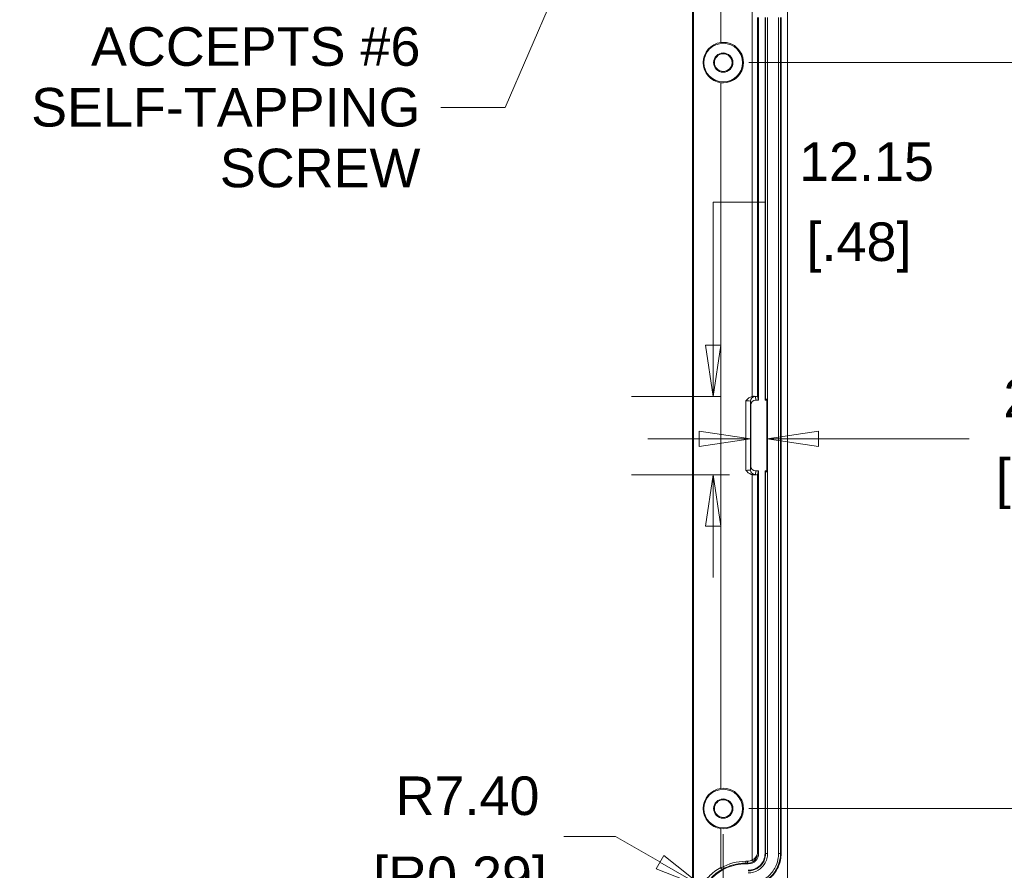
# Model space of a CAD drawing. Header units: millimetres. Extents: x 18 to 1100, y 18 to 846.
# Tile 10 of 25: x 519 to 672, y 118 to 250. Entities that reach past the tile are written whole.
import ezdxf

# ---------------------------------------------------------------- set-up
doc = ezdxf.new("R2010")
doc.units = ezdxf.units.MM
doc.header["$LTSCALE"] = 4
for name, color, linetype, lineweight in [('Dimension (ANSI)', 7, 'Continuous', 9), ('Symbol (ANSI)', 7, 'Continuous', 9), ('Visible (ANSI)', 7, 'Continuous', 9), ('Visible Narrow (ANSI)', 7, 'Continuous', 9)]:
    doc.layers.add(name, color=color, linetype=linetype, lineweight=lineweight)
doc.styles.add('Note Text (ANSI)', font='arial.ttf')
doc.dimstyles.new('Default - mm (ANSI)', dxfattribs={"dimscale": 4, "dimtxt": 1.5, "dimasz": 2, "dimexe": 3.175, "dimexo": 1, "dimgap": 0.8, "dimtad": 0, "dimtih": 1, "dimtoh": 1, "dimrnd": 1e-08, "dimzin": 4, "dimdsep": 46, "dimtxsty": 'Note Text (ANSI)', "dimblk": 'Filled-1', "dimcen": 0.09, "dimdle": 10, "dimclrd": 256, "dimclre": 256, "dimclrt": 256, "dimadec": 1, "dimazin": 0, "dimtfac": 2.032, "dimtofl": 0, "dimtmove": 0, "dimatfit": 3, "dimfxl": 1, "dimtolj": 1, "dimtzin": 0, "dimlwd": -1, "dimlwe": -1, "dimarcsym": 0})
doc.dimstyles.new('Default - mm (ANSI)$7', dxfattribs={"dimscale": 4, "dimtxt": 1.5, "dimasz": 2.5, "dimexe": 3.175, "dimexo": 1, "dimgap": 0.8, "dimtad": 0, "dimtih": 1, "dimtoh": 1, "dimrnd": 1e-08, "dimzin": 4, "dimdsep": 46, "dimtxsty": 'Note Text (ANSI)', "dimblk": 'Filled-1', "dimcen": 0.09, "dimdle": 10, "dimclrd": 256, "dimclre": 256, "dimclrt": 256, "dimadec": 1, "dimazin": 0, "dimtfac": 2.032, "dimtofl": 0, "dimtmove": 0, "dimatfit": 3, "dimfxl": 1, "dimtolj": 1, "dimtzin": 0, "dimlwd": -1, "dimlwe": -1, "dimarcsym": 0})

# ---------------------------------------------------------------- blocks, each defined once
blk = doc.blocks.new('Filled-1')
at = {"color": 0}
for p, q in [((0, 0), (-1, 0.15)), ((-1, 0.15), (-1, -0.15)), ((-1, 0), (0, 0)), ((-1, -0.15), (0, 0))]:
    blk.add_line(p, q, dxfattribs=at)
at = {"color": 0, "flags": 128}
blk.add_lwpolyline([(-1, -0.15), (0, 0), (-1, 0.15), (-1, -0.15)], dxfattribs=at)
at = {"color": 0}
blk.add_solid([(-1, -0.15), (0, 0), (-1, 0.15), (-1, -0.15)], dxfattribs=at)
blk = doc.blocks.new('*D29')
at = {"layer": 'Defpoints', "color": 0, "transparency": 16777216}
for p in [(625.49, 114.97), (631.9, 111.28)]:
    blk.add_point(p, dxfattribs=at)
at = {"layer": 'Dimension (ANSI)', "transparency": 16777216}
for p, q in [((603.63, 122.96), (611.63, 122.96)), ((611.63, 122.96), (618.56, 118.97))]:
    blk.add_line(p, q, dxfattribs=at)
at = {"layer": 'Dimension (ANSI)', "transparency": 16777216, "xscale": 8, "yscale": 8, "zscale": 8, "rotation": 330.0428009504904}
blk.add_blockref('Filled-1', (625.49, 114.97), dxfattribs=at)
at = {"layer": 'Dimension (ANSI)', "transparency": 16777216, "char_height": 6, "attachment_point": 5, "style": 'Note Text (ANSI)'}
for s, insert in [('\\A1; R7.40', (587.47, 129.23)), ('\\A1;[R0.29]', (587.47, 115.92))]:
    blk.add_mtext(s, dxfattribs=dict(at, insert=insert))
blk = doc.blocks.new('*D44')
at = {"layer": 'Defpoints', "color": 0, "transparency": 16777216}
for p in [(635.21, 190.94), (632.65, 185.28), (632.65, 184.79)]:
    blk.add_point(p, dxfattribs=at)
at = {"layer": 'Dimension (ANSI)', "transparency": 16777216}
for p, q in [((624.65, 184.79), (616.65, 184.79)), ((643.21, 184.79), (666.63, 184.79))]:
    blk.add_line(p, q, dxfattribs=at)
at = {"layer": 'Dimension (ANSI)', "transparency": 16777216, "xscale": 8, "yscale": 8, "zscale": 8}
blk.add_blockref('Filled-1', (632.65, 184.79), dxfattribs=at)
at = {"layer": 'Dimension (ANSI)', "transparency": 16777216, "xscale": 8, "yscale": 8, "zscale": 8, "rotation": 180}
blk.add_blockref('Filled-1', (635.21, 184.79), dxfattribs=at)
at = {"layer": 'Dimension (ANSI)', "transparency": 16777216, "char_height": 6, "attachment_point": 5, "style": 'Note Text (ANSI)'}
for s, insert in [('\\A1; 2.56', (678.96, 191.06)), ('\\A1;[.10]', (678.96, 177.75))]:
    blk.add_mtext(s, dxfattribs=dict(at, insert=insert))
blk = doc.blocks.new('*D45')
at = {"layer": 'Defpoints', "color": 0, "transparency": 16777216}
for p in [(631.9, 191.36), (626.84, 179.2), (633.4, 179.2)]:
    blk.add_point(p, dxfattribs=at)
at = {"layer": 'Dimension (ANSI)', "transparency": 16777216}
for p, q in [((626.84, 199.36), (626.84, 221.56)), ((626.84, 221.56), (634.84, 221.56)), ((627.9, 191.36), (614.14, 191.36)), ((629.4, 179.2), (614.14, 179.2)), ((626.84, 171.2), (626.84, 163.2))]:
    blk.add_line(p, q, dxfattribs=at)
at = {"layer": 'Dimension (ANSI)', "transparency": 16777216, "xscale": 8, "yscale": 8, "zscale": 8}
for p, rotation in [((626.84, 191.36), 270), ((626.84, 179.2), 90)]:
    blk.add_blockref('Filled-1', p, dxfattribs=dict(at, rotation=rotation))
at = {"layer": 'Dimension (ANSI)', "transparency": 16777216, "char_height": 6, "attachment_point": 5, "style": 'Note Text (ANSI)'}
for s, insert in [('\\A1; 12.15', (649.52, 227.83)), ('\\A1;[.48]', (649.52, 214.52))]:
    blk.add_mtext(s, dxfattribs=dict(at, insert=insert))
blk = doc.blocks.new('*D52')
at = {"layer": 'Defpoints', "color": 0, "transparency": 16777216}
for p in [(468.4, 127.28), (628.4, 127.28), (628.4, 66.98)]:
    blk.add_point(p, dxfattribs=at)
at = {"layer": 'Dimension (ANSI)', "transparency": 16777216}
for p, q in [((468.4, 123.28), (468.4, 54.28)), ((628.4, 123.28), (628.4, 54.28)), ((476.4, 66.98), (517.41, 66.98)), ((620.4, 66.98), (551.37, 66.98))]:
    blk.add_line(p, q, dxfattribs=at)
at = {"layer": 'Dimension (ANSI)', "transparency": 16777216, "xscale": 8, "yscale": 8, "zscale": 8, "rotation": 180}
blk.add_blockref('Filled-1', (468.4, 66.98), dxfattribs=at)
at = {"layer": 'Dimension (ANSI)', "transparency": 16777216, "xscale": 8, "yscale": 8, "zscale": 8}
blk.add_blockref('Filled-1', (628.4, 66.98), dxfattribs=at)
at = {"layer": 'Dimension (ANSI)', "transparency": 16777216, "char_height": 6, "attachment_point": 5, "style": 'Note Text (ANSI)'}
for s, insert in [('\\A1; 160.00', (534.39, 73.24)), ('\\A1;[6.30]', (534.39, 59.93))]:
    blk.add_mtext(s, dxfattribs=dict(at, insert=insert))
blk = doc.blocks.new('*D54')
at = {"layer": 'Defpoints', "color": 0, "transparency": 16777216}
for p in [(606.4, 265.28), (606.4, 105.28), (714.29, 105.28)]:
    blk.add_point(p, dxfattribs=at)
at = {"layer": 'Dimension (ANSI)', "transparency": 16777216}
for p, q in [((610.4, 265.28), (726.99, 265.28)), ((714.29, 257.28), (714.29, 202.83)), ((714.29, 113.28), (714.29, 176.22)), ((610.4, 105.28), (726.99, 105.28))]:
    blk.add_line(p, q, dxfattribs=at)
at = {"layer": 'Dimension (ANSI)', "transparency": 16777216, "xscale": 8, "yscale": 8, "zscale": 8}
for p, rotation in [((714.29, 265.28), 90), ((714.29, 105.28), 270)]:
    blk.add_blockref('Filled-1', p, dxfattribs=dict(at, rotation=rotation))
at = {"layer": 'Dimension (ANSI)', "transparency": 16777216, "char_height": 6, "attachment_point": 5, "style": 'Note Text (ANSI)'}
for s, insert in [('\\A1; 160.00', (714.29, 195.79)), ('\\A1;[6.30]', (714.29, 182.48))]:
    blk.add_mtext(s, dxfattribs=dict(at, insert=insert))
blk = doc.blocks.new('*D55')
at = {"layer": 'Defpoints', "color": 0, "transparency": 16777216}
for p in [(628.4, 243.28), (628.4, 127.28), (693.47, 127.28)]:
    blk.add_point(p, dxfattribs=at)
at = {"layer": 'Dimension (ANSI)', "transparency": 16777216}
for p, q in [((632.4, 243.28), (706.17, 243.28)), ((693.47, 235.28), (693.47, 170.96)), ((693.47, 135.28), (693.47, 144.37)), ((632.4, 127.28), (706.17, 127.28))]:
    blk.add_line(p, q, dxfattribs=at)
at = {"layer": 'Dimension (ANSI)', "transparency": 16777216, "xscale": 8, "yscale": 8, "zscale": 8}
for p, rotation in [((693.47, 243.28), 90), ((693.47, 127.28), 270)]:
    blk.add_blockref('Filled-1', p, dxfattribs=dict(at, rotation=rotation))
at = {"layer": 'Dimension (ANSI)', "transparency": 16777216, "char_height": 6, "attachment_point": 5, "style": 'Note Text (ANSI)'}
for s, insert in [('\\A1; 116.00', (693.47, 163.92)), ('\\A1;[4.57]', (693.47, 150.63))]:
    blk.add_mtext(s, dxfattribs=dict(at, insert=insert))

msp = doc.modelspace()

# ---------------------------------------------------------------- linework, layer by layer
at = {"layer": 'Visible (ANSI)'}
for p, q in [((638.4019, 270.2793), (638.4019, 100.2777)), ((628.0147, 252.4313), (628.0147, 246.403)), ((633.9019, 250.2786), (633.9019, 190.7785)), ((634.9019, 190.7785), (634.9019, 250.2786)), ((637.4019, 250.2786), (637.4019, 120.2784)), ((628.0147, 240.154), (628.0147, 130.403)), ((632.7019, 180.5294), (632.7019, 190.0276)), ((633.4517, 190.7785), (633.9019, 190.7785)), ((633.7096, 191.3557), (633.9019, 190.7785)), ((634.9019, 190.7785), (634.9966, 190.9205)), ((634.9019, 190.7785), (635.2019, 190.7785)), ((635.2019, 190.7785), (635.2149, 190.9351)), ((635.2019, 190.7785), (635.2019, 179.7785)), ((635.2149, 190.9351), (635.2149, 179.6219)), ((633.9019, 179.7785), (633.4517, 179.7785)), ((633.9019, 179.7785), (633.7096, 179.2013)), ((633.9019, 179.7785), (633.9019, 120.2784)), ((635.2019, 179.7785), (634.9019, 179.7785)), ((634.9966, 179.6364), (634.9019, 179.7785)), ((634.9019, 120.2784), (634.9019, 179.7785)), ((635.2149, 179.6219), (635.2019, 179.7785)), ((628.0147, 124.154), (628.0147, 118.1257)), ((632.302, 118.6785), (631.9019, 118.6785))]:
    msp.add_line(p, q, dxfattribs=at)
for centre, radius in [((628.4019, 243.2785), 3), ((628.4019, 243.2785), 1.5), ((628.4019, 243.2785), 1.3691), ((628.4019, 127.2785), 3), ((628.4019, 127.2785), 1.5), ((628.4019, 127.2785), 1.3691)]:
    msp.add_circle(centre, radius, dxfattribs=at)
for centre, radius, start, end in [((628.4019, 243.2785), 3.1484, 262.934931, 97.065069), ((628.4019, 127.2785), 3.1484, 262.934931, 97.065069), ((631.9019, 111.2785), 7.4, 90, 180)]:
    msp.add_arc(centre, radius, start, end, dxfattribs=at)
for centre, major_axis, ratio, start_param, end_param in [((628.4337, 243.2785), (3.1526, 0), 0.99994922, 1.70410018, 4.57908513), ((633.4519, 190.0275), (-0.0623, 0.7484), 0.99862005, 6.2002333, 7.77080126), ((632.9098, 191.355), (0.8, 0), 0.05240778, 0.01745329, 1.17975635), ((635.2964, 190.92), (0.3, 0), 0.05240778, 1.84567147, 3.10668607), ((633.4519, 180.5295), (-0.0623, -0.7484), 0.99862005, 4.79556935, 6.36613732), ((632.9098, 179.202), (-0.8, 0), 0.05240778, 1.9618363, 3.12413936), ((635.2964, 179.637), (-0.3, 0), 0.05240778, 0.03490659, 1.29592119), ((628.4337, 127.2785), (3.1526, 0), 0.99994922, 1.70410018, 4.57908513), ((632.302, 120.2784), (-1.5999, 0.0001), 0.99996191, 1.57087244, 3.14166876)]:
    msp.add_ellipse(centre, major_axis=major_axis, ratio=ratio, start_param=start_param, end_param=end_param, dxfattribs=at)
for points, knots in [([(631.9037, 190.6852), (631.9049, 190.6864), (631.9062, 190.6877), (632.0349, 190.8164), (632.1604, 190.9381), (632.4306, 191.1497), (632.5891, 191.253), (632.8177, 191.3374), (632.8635, 191.3516), (632.9098, 191.3631)], [-0.000532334, -0.000532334, -0.000532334, -0.000532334, 0, 0, 0.054072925, 0.054072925, 0.104543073, 0.104543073, 0.116926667, 0.116926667, 0.116926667, 0.116926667]), ([(632.9098, 191.3631), (632.9262, 191.3672), (632.9428, 191.3708), (633.0462, 191.3906), (633.1327, 191.3955), (633.2147, 191.3937)], [0.0975995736, 0.0975995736, 0.0975995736, 0.0975995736, 0.1027587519, 0.1027587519, 0.12946169, 0.12946169, 0.12946169, 0.12946169]), ([(632.9098, 179.1939), (632.8635, 179.2054), (632.8177, 179.2195), (632.5891, 179.304), (632.4306, 179.4073), (632.1604, 179.6189), (632.0349, 179.7406), (631.9062, 179.8693), (631.9049, 179.8706), (631.9037, 179.8718)], [0.027316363, 0.027316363, 0.027316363, 0.027316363, 0.041651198, 0.041651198, 0.100073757, 0.100073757, 0.16266677, 0.16266677, 0.163282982, 0.163282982, 0.163282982, 0.163282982]), ([(633.2147, 179.1632), (633.1365, 179.1616), (633.0541, 179.166), (632.9506, 179.1845), (632.9301, 179.1889), (632.9098, 179.1939)], [0, 0, 0, 0, 0.0253794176, 0.0253794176, 0.0317220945, 0.0317220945, 0.0317220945, 0.0317220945]), ([(637.4019, 120.2784), (637.4019, 119.6143), (637.2722, 118.9566), (636.768, 117.7279), (636.3983, 117.1686), (635.4653, 116.2234), (634.911, 115.8463), (633.9849, 115.452), (633.6571, 115.3499), (632.986, 115.213), (632.6444, 115.1785), (632.302, 115.1785)], [0, 0, 0, 0, 0.199221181, 0.199221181, 0.398442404, 0.398442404, 0.597665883, 0.597665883, 0.70040342, 0.70040342, 0.803140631, 0.803140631, 0.803140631, 0.803140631]), ([(628.0147, 118.1257), (628.0147, 118.1053), (628.0181, 118.0853), (628.0279, 118.0614), (628.0303, 118.0565), (628.033, 118.0518)], [0, 0, 0, 0, 0.00612182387, 0.00612182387, 0.00776551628, 0.00776551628, 0.00776551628, 0.00776551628]), ([(628.033, 118.0518), (628.0395, 118.0402), (628.0461, 118.0288), (628.0726, 117.9851), (628.0929, 117.9548), (628.1334, 117.901), (628.1531, 117.8782), (628.1865, 117.8459), (628.2004, 117.8352), (628.2241, 117.8229), (628.2337, 117.8214), (628.2408, 117.8247), (628.2409, 117.8247), (628.2409, 117.8247), (628.2409, 117.8247), (628.2411, 117.8248), (628.2413, 117.8249), (628.2415, 117.825)], [0.0074655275, 0.0074655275, 0.0074655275, 0.0074655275, 0.0114586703, 0.0114586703, 0.022906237, 0.022906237, 0.0345897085, 0.0345897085, 0.0446444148, 0.0446444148, 0.054768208, 0.054768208, 0.054799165, 0.054799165, 0.0548178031, 0.0548178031, 0.0550695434, 0.0550695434, 0.0550695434, 0.0550695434])]:
    msp.add_open_spline(points, degree=3, knots=knots, dxfattribs=at)
msp.add_open_spline([(632.302, 117.6785), (632.9826, 117.6785), (634.3385, 118.2418), (634.9019, 119.5977), (634.9019, 120.2784)], degree=3, dxfattribs=at)
at = {"layer": 'Visible Narrow (ANSI)'}
for p, q in [((623.6041, 269.83), (623.6041, 100.727)), ((623.7541, 100.7608), (623.7541, 269.7962)), ((632.9098, 191.3631), (632.9098, 251.2468)), ((633.7096, 191.3557), (633.7096, 250.2786)), ((634.9966, 250.2786), (634.9966, 190.9205)), ((635.2964, 120.2784), (635.2964, 250.2786)), ((637.0074, 250.2786), (637.0074, 120.2784)), ((637.3072, 120.2784), (637.3072, 250.2786)), ((631.9037, 190.6852), (631.9037, 179.8718)), ((632.6537, 190.6069), (632.7019, 190.0276)), ((632.6537, 179.9501), (632.6537, 190.6069)), ((633.4517, 190.7785), (633.4037, 191.3559)), ((632.7019, 180.5294), (632.6537, 179.9501)), ((632.9098, 179.1939), (632.9098, 119.3102)), ((633.4037, 179.2011), (633.4517, 179.7785)), ((633.7096, 120.2784), (633.7096, 179.2013)), ((634.9966, 179.6364), (634.9966, 120.2784)), ((633.9019, 120.2784), (633.7096, 120.2784)), ((634.9966, 120.2784), (634.9019, 120.2784)), ((634.9966, 120.2784), (635.2964, 120.2784)), ((637.0074, 120.2784), (637.3072, 120.2784)), ((637.4019, 120.2784), (637.3072, 120.2784)), ((632.2016, 119.0789), (631.9019, 119.0789)), ((631.9019, 118.7789), (631.9019, 119.0789)), ((631.9019, 118.6785), (631.9019, 118.7789)), ((631.9019, 118.7789), (632.2016, 118.7789)), ((632.2016, 118.7789), (632.2016, 119.0789)), ((632.2016, 118.7789), (632.302, 118.6785)), ((633.0869, 119.0681), (632.9098, 119.3102))]:
    msp.add_line(p, q, dxfattribs=at)
for radius, end in [(7.8004, 119.735272), (7.5004, 119.211506)]:
    msp.add_arc((631.9019, 111.2785), radius, 90, end, dxfattribs=at)
for centre, major_axis, ratio, start_param, end_param in [((631.9037, 190.6066), (0.75, 0), 0.10481556, 0.00436332, 1.57079633), ((633.4037, 190.6069), (-0.7474, -0.0622), 0.99862005, 4.62943697, 6.20000494), ((631.9037, 191.3555), (-1.5, 0), 0.05240778, 3.14595598, 3.6489948), ((631.9037, 179.9504), (-0.75, 0), 0.10481556, 1.57079633, 3.13722933), ((633.4037, 179.9501), (-0.7474, 0.0622), 0.99862005, 0.08318037, 1.65374834), ((631.9037, 179.2014), (1.5, 0), 0.05240778, 5.77578316, 6.27882198), ((632.2016, 120.2784), (1.1996, -0.0001), 0.99996191, 4.71246509, 5.34401076)]:
    msp.add_ellipse(centre, major_axis=major_axis, ratio=ratio, start_param=start_param, end_param=end_param, dxfattribs=at)
for points, knots in [([(632.302, 117.284), (632.4348, 117.284), (632.5676, 117.2929), (633.22, 117.3802), (633.7215, 117.59), (634.4563, 118.1597), (634.7247, 118.4729), (635.0716, 119.0984), (635.1796, 119.3939), (635.2774, 119.8897), (635.2964, 120.084), (635.2964, 120.2784)], [-0.470338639, -0.470338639, -0.470338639, -0.470338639, -0.430497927, -0.430497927, -0.272850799, -0.272850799, -0.151583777, -0.151583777, -0.058301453, -0.058301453, 0, 0, 0, 0]), ([(634.9966, 120.2784), (634.9966, 120.1035), (634.9795, 119.9286), (634.8915, 119.4825), (634.7943, 119.2165), (634.4822, 118.6536), (634.2406, 118.3719), (633.5794, 117.8592), (633.1281, 117.6704), (632.541, 117.5918), (632.4215, 117.5838), (632.302, 117.5838)], [0, 0, 0, 0, 0.058301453, 0.058301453, 0.151583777, 0.151583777, 0.272850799, 0.272850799, 0.430497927, 0.430497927, 0.470338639, 0.470338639, 0.470338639, 0.470338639]), ([(637.0074, 120.2784), (637.0074, 119.973), (636.9776, 119.6676), (636.824, 118.8885), (636.6542, 118.4241), (636.1092, 117.4412), (635.6873, 116.9491), (634.5327, 116.0538), (633.7447, 115.7241), (632.7194, 115.5869), (632.5107, 115.573), (632.302, 115.573)], [0, 0, 0, 0, 0.09161541, 0.09161541, 0.238200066, 0.238200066, 0.428760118, 0.428760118, 0.676488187, 0.676488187, 0.739101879, 0.739101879, 0.739101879, 0.739101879]), ([(632.302, 115.2731), (632.524, 115.2731), (632.746, 115.2879), (633.8366, 115.4339), (634.6748, 115.7846), (635.903, 116.737), (636.3518, 117.2604), (636.9315, 118.3059), (637.1121, 118.8), (637.2755, 119.6287), (637.3072, 119.9535), (637.3072, 120.2784)], [-0.739101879, -0.739101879, -0.739101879, -0.739101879, -0.676488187, -0.676488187, -0.428760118, -0.428760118, -0.238200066, -0.238200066, -0.09161541, -0.09161541, 0, 0, 0, 0]), ([(633.7096, 120.2784), (633.7078, 120.1757), (633.6849, 120.0719), (633.592, 119.8619), (633.5198, 119.756), (633.3414, 119.5757), (633.2478, 119.5008), (633.0667, 119.388), (632.9903, 119.347), (632.9098, 119.3102)], [-0.000583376, -0.000583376, -0.000583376, -0.000583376, 0.036052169, 0.036052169, 0.074944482, 0.074944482, 0.104861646, 0.104861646, 0.123559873, 0.123559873, 0.123559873, 0.123559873]), ([(633.0869, 119.0681), (633.1498, 119.1141), (633.2094, 119.1653), (633.3508, 119.3064), (633.4238, 119.4001), (633.5628, 119.6256), (633.6189, 119.7579), (633.6909, 120.0204), (633.7085, 120.1502), (633.7096, 120.2784)], [-0.123559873, -0.123559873, -0.123559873, -0.123559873, -0.104861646, -0.104861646, -0.074944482, -0.074944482, -0.036052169, -0.036052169, 0.000583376, 0.000583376, 0.000583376, 0.000583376]), ([(628.0147, 118.1257), (627.3232, 117.7443), (626.6898, 117.2573), (625.6433, 116.1645), (625.216, 115.5723), (624.878, 114.9329), (624.54, 114.2934), (624.2913, 113.6069), (624.0286, 112.3669), (623.9715, 111.8227), (623.9715, 111.2785)], [-1.06676272, -1.06676272, -1.06676272, -1.06676272, -0.76376144, -0.76376144, -0.4862739, -0.4862739, -0.4862739, -0.20878637, -0.20878637, 0, 0, 0, 0]), ([(632.2016, 118.7789), (632.3515, 118.7789), (632.5015, 118.8015), (632.803, 118.8948), (632.9531, 118.9703), (633.0869, 119.0681)], [-1.570720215, -1.570720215, -1.570720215, -1.570720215, -1.270712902, -1.270712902, -0.939174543, -0.939174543, -0.939174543, -0.939174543]), ([(624.4215, 111.2785), (624.4215, 111.8017), (624.4763, 112.3249), (624.7289, 113.5171), (624.968, 114.1772), (625.2929, 114.7921), (625.6178, 115.4069), (626.0286, 115.9763), (627.017, 117.0087), (627.6026, 117.464), (628.2415, 117.825)], [0, 0, 0, 0, 0.20878637, 0.20878637, 0.4862739, 0.4862739, 0.4862739, 0.76376144, 0.76376144, 1.05656706, 1.05656706, 1.05656706, 1.05656706])]:
    msp.add_open_spline(points, degree=3, knots=knots, dxfattribs=at)

# ---------------------------------------------------------------- texts
at = {"layer": 'Symbol (ANSI)', "insert": (581.3037, 236.2926), "char_height": 6, "width": 60.562506, "attachment_point": 6, "line_spacing_factor": 0.944221, "style": 'Note Text (ANSI)'}
msp.add_mtext('ACCEPTS #6\\PSELF-TAPPING\\PSCREW', dxfattribs=at)

# ---------------------------------------------------------------- dimensions: what is measured, and where the dimension line sits
at = {"layer": 'Dimension (ANSI)'}
for base, p1, p2, angle, text, override, picture, middle in [((714.2916, 105.2785), (606.4019, 265.2785), (606.4019, 105.2785), 90, ' <>\\X[6.30]', {"dimgap": 0.8, "dimdec": 2, "dimpost": '\\X', "dimtol": 0, "dimlim": 0, "dimtp": 0, "dimtm": 0, "dimtdec": 2, "dimatfit": 1}, '*D54', (714.2916, 189.5261)), ((693.4691, 127.2785), (628.4019, 243.2785), (628.4019, 127.2785), 90, ' <>\\X[4.57]', {"dimgap": 0.8, "dimdec": 2, "dimpost": '\\X', "dimtol": 0, "dimlim": 0, "dimtp": 0, "dimtm": 0, "dimtdec": 2, "dimatfit": 1}, '*D55', (693.4691, 157.6614)), ((626.8353, 179.2011), (631.9037, 191.3555), (633.4037, 179.2011), 90, ' <>\\X[.48]', {"dimgap": 0.8, "dimdec": 2, "dimpost": '\\X', "dimtol": 0, "dimlim": 0, "dimtp": 0, "dimtm": 0, "dimtdec": 2, "dimatfit": 1}, '*D45', (649.5196, 221.5638)), ((632.6537, 184.7938), (635.2149, 190.9351), (632.6537, 185.2785), 180, ' <>\\X[.10]', {"dimgap": 0.8, "dimtih": 0, "dimtoh": 0, "dimdec": 2, "dimpost": '\\X', "dimse1": 1, "dimse2": 1, "dimtol": 0, "dimlim": 0, "dimtp": 0, "dimtm": 0, "dimtdec": 2, "dimatfit": 1}, '*D44', (678.9564, 184.7938)), ((628.4019, 66.9789), (468.4019, 127.2785), (628.4019, 127.2785), 180, ' <>\\X[6.30]', {"dimgap": 0.8, "dimtih": 0, "dimtoh": 0, "dimdec": 2, "dimpost": '\\X', "dimtol": 0, "dimlim": 0, "dimtp": 0, "dimtm": 0, "dimtdec": 2, "dimatfit": 1}, '*D52', (534.3925, 66.9789))]:
    dim = msp.add_linear_dim(base=base, p1=p1, p2=p2, angle=angle, text=text, dimstyle='Default - mm (ANSI)', override=override, dxfattribs=at)
    dim.commit()
    dim.dimension.update_dxf_attribs({"geometry": picture, "text_midpoint": middle, "dimtype": 160})
dim = msp.add_radius_dim(center=(631.9019, 111.2785), mpoint=(625.4905, 114.9737), text=' <>\\X[R0.29]', dimstyle='Default - mm (ANSI)', override={"dimgap": 0.8, "dimdec": 2, "dimlfac": 1, "dimpost": '\\X', "dimcen": 0, "dimtol": 0, "dimlim": 0, "dimtp": 0, "dimtm": 0, "dimtdec": 2}, dxfattribs=at)
dim.commit()
dim.dimension.update_dxf_attribs({"geometry": '*D29', "text_midpoint": (587.4725, 122.9634)})

# ---------------------------------------------------------------- leaders
at = {"layer": 'Symbol (ANSI)', "annotation_type": 0, "has_hookline": 1, "hookline_direction": 1, "text_width": 59.648}
msp.add_leader([(606.4019, 263.9094), (594.5037, 236.2926), (584.5037, 236.2926)], dimstyle='Default - mm (ANSI)$7', override={"dimtad": 0}, dxfattribs=at)

doc.saveas('drawing.dxf')
